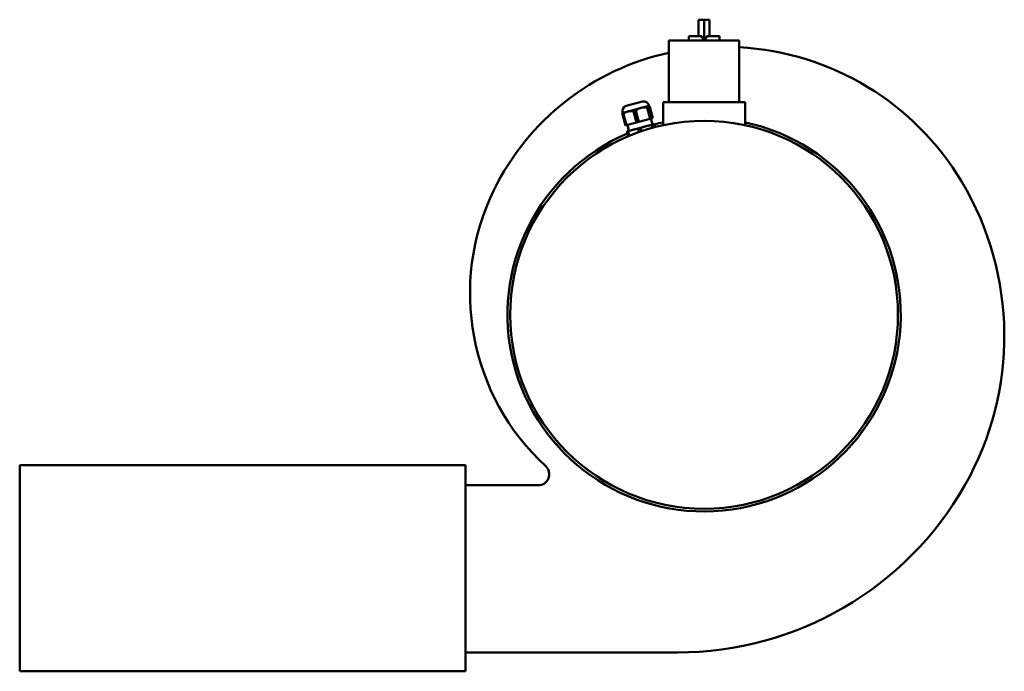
# Model space of a CAD drawing. Header units: millimetres. Extents: x 179 to 1081, y 147 to 744.
import ezdxf

# ---------------------------------------------------------------- set-up
doc = ezdxf.new("R2010")
doc.units = ezdxf.units.MM
doc.header["$LTSCALE"] = 3
doc.layers.add('Widoczne (ISO)', color=7, linetype='Continuous', lineweight=50)

msp = doc.modelspace()

# ---------------------------------------------------------------- linework, layer by layer
at = {"layer": 'Widoczne (ISO)'}
for p, q in [((805.84, 743.63), (800.84, 743.63)), ((800.84, 728.63), (800.84, 743.63)), ((810.84, 743.63), (805.84, 743.63)), ((805.84, 726.63), (805.84, 743.63)), ((810.84, 728.63), (810.84, 743.63)), ((773.59, 668.13), (773.59, 724.63)), ((838.09, 724.63), (773.59, 724.63)), ((791.84, 728.63), (803.67, 728.63)), ((791.84, 724.63), (791.84, 728.63)), ((803.67, 726.63), (803.67, 728.63)), ((803.67, 726.63), (805.84, 726.63)), ((805.84, 726.63), (808.01, 726.63)), ((808.01, 728.63), (808.01, 726.63)), ((808.01, 728.63), (819.84, 728.63)), ((819.84, 724.63), (819.84, 728.63)), ((838.09, 668.13), (838.09, 724.63)), ((749.45, 668.68), (734.52, 664.68)), ((768.34, 668.13), (843.34, 668.13)), ((768.34, 647.12), (768.34, 668.13)), ((843.34, 647.12), (843.34, 668.13)), ((731.14, 658.83), (731.25, 658.43)), ((731.25, 658.43), (731.21, 658.35)), ((736.26, 659.77), (731.25, 658.43)), ((748.28, 662.99), (736.26, 659.77)), ((741.18, 659.74), (743.46, 660.35)), ((741.18, 659.74), (743.9, 649.59)), ((743.46, 660.35), (746.18, 650.2)), ((755.34, 664.88), (748.28, 662.99)), ((753.76, 663.11), (755.11, 663.47)), ((753.76, 663.11), (756.48, 652.96)), ((755.11, 663.47), (757.83, 653.32)), ((755.29, 665.3), (755.4, 664.9)), ((755.4, 664.9), (755.34, 664.88)), ((755.4, 664.9), (755.48, 664.85)), ((756.25, 663.78), (758.97, 653.63)), ((731.08, 657.03), (732.02, 657.29)), ((731.08, 657.03), (733.8, 646.88)), ((732.02, 657.29), (734.74, 647.14)), ((734.74, 647.14), (743.9, 649.59)), ((743.9, 649.59), (746.18, 650.2)), ((746.18, 650.2), (756.48, 652.96)), ((756.48, 652.96), (757.83, 653.32)), ((757.15, 653.14), (758.6, 647.73)), ((757.83, 653.32), (758.97, 653.63)), ((733.8, 646.88), (734.74, 647.14)), ((735.34, 641.14), (736.28, 641.39)), ((735.34, 641.14), (736.45, 637)), ((735.61, 647.37), (737.06, 641.96)), ((735.76, 641.61), (735.7, 641.58)), ((740.77, 642.95), (735.76, 641.61)), ((736.28, 641.39), (737.35, 637.38)), ((752.78, 646.17), (740.77, 642.95)), ((745.44, 643.84), (747.72, 644.46)), ((745.44, 643.84), (746.25, 640.82)), ((747.72, 644.46), (748.49, 641.6)), ((759.85, 648.06), (752.78, 646.17)), ((758.02, 647.22), (759.36, 647.58)), ((758.02, 647.22), (758.69, 644.75)), ((759.36, 647.58), (760.03, 645.11)), ((759.91, 648.08), (759.85, 648.06)), ((759.91, 648.08), (759.97, 648.08)), ((760.51, 647.88), (761.17, 645.41)), ((587.34, 335.88), (179.34, 335.88)), ((179.34, 335.88), (179.34, 147.37)), ((587.34, 147.37), (587.34, 335.88)), ((587.34, 317.63), (654.09, 317.63)), ((781.49, 164.63), (587.34, 164.63)), ((179.34, 147.37), (587.34, 147.37))]:
    msp.add_line(p, q, dxfattribs=at)
msp.add_circle((805.84, 473.63), 177.5, dxfattribs=at)
for centre, radius, start, end in [((823.42, 485.05), 233.75, 102.30976, 153.94692), ((824.26, 465.61), 253.21, 30.83311, 86.86877), ((750.68, 664.07), 4.77, 15, 105), ((735.75, 660.07), 4.77, 105, 195), ((805.84, 473.63), 180, 112.90029, 77.9753), ((805.84, 473.63), 180, 102.0247, 104.58218), ((804.85, 454.02), 275.81, 330.36188, 30.83311), ((806.77, 493.19), 215.22, 153.94692, 227.31725), ((654.09, 327.63), 10, 270, 47.31725), ((781.49, 467.31), 302.68, 270, 330.36188)]:
    msp.add_arc(centre, radius, start, end, dxfattribs=at)
for points, weights in [([(731.08, 657.03), (731.05, 658.08), (731.21, 658.35)], [1.43758603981, 1.49531320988, 1.5084620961]), ([(736.26, 659.77), (734.09, 659.19), (732.02, 657.29)], [1.51234051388, 1.51234051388, 1.43758603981]), ([(741.18, 659.74), (738.44, 660.35), (736.26, 659.77)], [1.43758603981, 1.51234051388, 1.51234051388]), ([(743.46, 660.35), (745.83, 662.33), (748.28, 662.99)], [1.43758603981, 1.51234051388, 1.51234051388]), ([(748.28, 662.99), (750.73, 663.64), (753.76, 663.11)], [1.51234051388, 1.51234051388, 1.43758603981]), ([(755.34, 664.88), (755.07, 664.81), (755.11, 663.47)], [1.51234051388, 1.51234051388, 1.43758603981]), ([(756.25, 663.78), (755.61, 664.95), (755.34, 664.88)], [1.43758603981, 1.51234051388, 1.51234051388]), ([(735.34, 641.14), (735.5, 641.46), (735.7, 641.58)], [1.8587500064, 1.93338927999, 1.95039034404]), ([(740.77, 642.95), (738.59, 642.37), (736.28, 641.39)], [1.95540500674, 1.95540500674, 1.8587500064]), ([(745.44, 643.84), (742.95, 643.54), (740.77, 642.95)], [1.8587500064, 1.95540500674, 1.95540500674]), ([(747.72, 644.46), (750.33, 645.52), (752.78, 646.17)], [1.8587500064, 1.95540500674, 1.95540500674]), ([(752.78, 646.17), (755.23, 646.83), (758.02, 647.22)], [1.95540500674, 1.95540500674, 1.8587500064]), ([(759.85, 648.06), (759.57, 647.99), (759.36, 647.58)], [1.95540500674, 1.95540500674, 1.8587500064]), ([(760.51, 647.88), (760.12, 648.14), (759.85, 648.06)], [1.8587500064, 1.95540500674, 1.95540500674])]:
    msp.add_rational_spline(points, weights, degree=2, dxfattribs=at)

doc.saveas('drawing.dxf')
